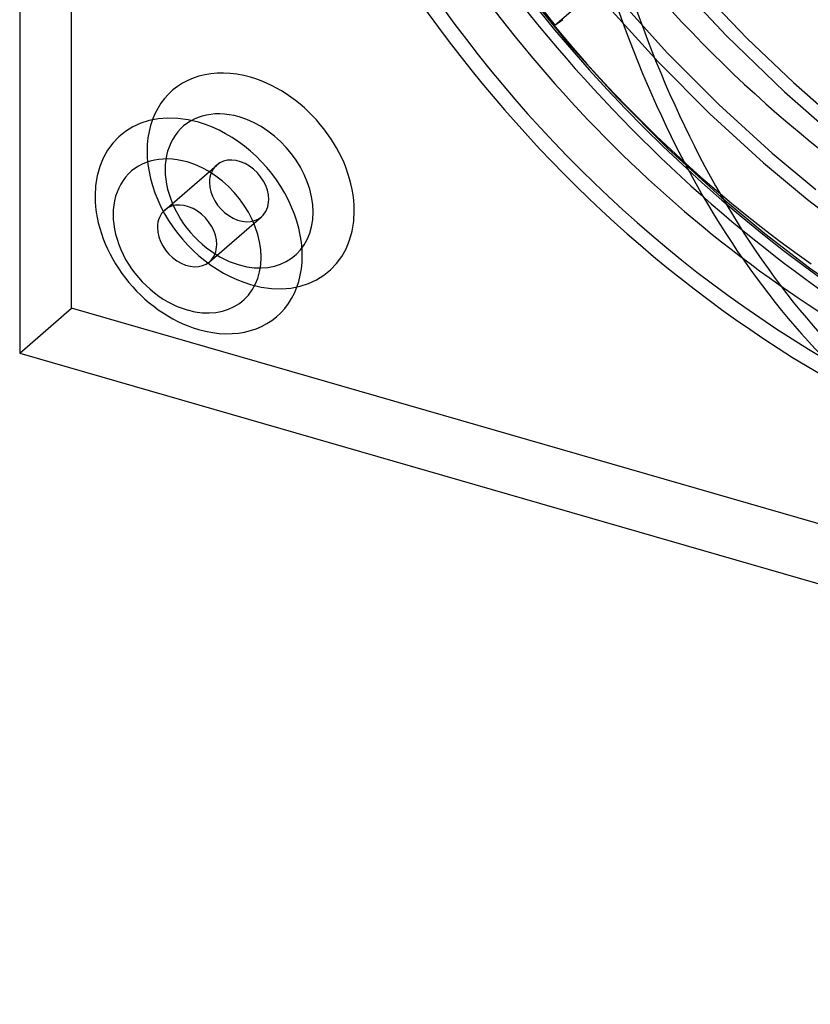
# Model space of a CAD drawing. Header units: millimetres. Extents: x -181 to 173, y -230 to 223.
# Tile 1 of 16: x -181 to -60, y -230 to -79. Entities that reach past the tile are written whole.
import ezdxf

# ---------------------------------------------------------------- set-up
doc = ezdxf.new("R2010")
doc.units = ezdxf.units.MM
doc.layers.add('HIDDEN', color=7, linetype='Continuous')
doc.layers.add('THICK', color=7, linetype='Continuous')

msp = doc.modelspace()

# ---------------------------------------------------------------- linework, layer by layer
at = {"layer": 'HIDDEN'}
for p, q in [((-173.21, -123.21), (-173.21, 223.21)), ((-108.31, -67.71), (-98.97, -79.74)), ((-98.97, -79.74), (-84.44, -67.15)), ((-80.93, -72.44), (-72.62, -81.38)), ((-104.02, -73.81), (-96.96, -82.47)), ((-76.21, -74.69), (-69.41, -81.78)), ((-90.66, -77), (-83.11, -85.38)), ((-89.14, -75.7), (-81.66, -84.01)), ((-98.97, -79.74), (-97.75, -78.87)), ((-72.62, -81.38), (-63.71, -89.99)), ((-96.96, -82.47), (-89.47, -90.78)), ((-69.41, -81.78), (-62.33, -88.55)), ((-81.66, -84.01), (-73.79, -91.91)), ((-83.11, -85.38), (-75.17, -93.36)), ((-62.33, -88.55), (-55, -94.97)), ((-63.71, -89.99), (-55.68, -97.01)), ((-89.47, -90.78), (-81.61, -98.69)), ((-73.79, -91.91), (-65.59, -99.38)), ((-75.17, -93.36), (-66.9, -100.89)), ((-81.61, -98.69), (-73.41, -106.15)), ((-65.59, -99.38), (-58.89, -104.96)), ((-158.91, -108.13), (-150.92, -101.21)), ((-66.9, -100.89), (-60.14, -106.52)), ((-73.41, -106.15), (-66.71, -111.73)), ((-60.14, -106.52), (-53.21, -111.83)), ((-152.03, -116.07), (-144.05, -109.15)), ((-66.71, -111.73), (-59.85, -116.99)), ((-59.85, -116.99), (-52.86, -121.92)), ((-181.19, -130.12), (-173.21, -123.21)), ((173.21, -223.21), (-173.21, -123.21))]:
    msp.add_line(p, q, dxfattribs=at)
for centre, major_axis, ratio, start_param, end_param in [((0, 0), (-112.63, 130.06), 0.75, 0.713724, 2.284521), ((0, 0), (111.32, -128.55), 0.75, -2.427868, -0.857072), ((-14.02, -12.14), (-99.83, 115.28), 0.75, 0.713724, 2.284521), ((-7.48, -7.65), (-3.62, 146.36), 0.621308, 1.706019, 2.578684), ((-7.99, -6.92), (-101.8, 117.55), 0.75, 1.250433, 1.891159), ((0, 0), (-97.84, 112.97), 0.75, 1.472052, 1.956413), ((-145.71, -103.65), (-12.03, 13.89), 0.75, -0.857072, 2.284521), ((-145.71, -103.65), (-12.03, 13.89), 0.75, 2.284521, 5.426113), ((-147.48, -105.18), (-8.59, 9.92), 0.75, -0.857072, 2.284521), ((-147.48, -105.18), (-8.59, 9.92), 0.75, 2.284521, 5.426113), ((-147.48, -105.18), (-3.44, 3.97), 0.75, -0.000041, 0.713724), ((-147.48, -105.18), (-3.44, 3.97), 0.75, -2.427868, -0.000041), ((-147.48, -105.18), (-3.44, 3.97), 0.75, 0.713724, 3.141552), ((-147.48, -105.18), (-3.44, 3.97), 0.75, 3.141552, 3.855317)]:
    msp.add_ellipse(centre, major_axis=major_axis, ratio=ratio, start_param=start_param, end_param=end_param, dxfattribs=at)
at = {"layer": 'THICK'}
for p, q in [((-181.19, 216.29), (-181.19, -130.12)), ((-181.19, -130.12), (165.22, -230.12))]:
    msp.add_line(p, q, dxfattribs=at)
for centre, major_axis, ratio, start_param, end_param in [((-20.41, -17.68), (-99.83, 115.28), 0.75, 0, 2.284521), ((-20.41, -17.68), (97.84, -112.97), 0.75, -2.427868, -1.147134), ((-10.27, -7.72), (3.62, -146.36), 0.621308, -1.435574, -0.562909), ((-153.7, -110.56), (12.03, -13.89), 0.75, 2.284521, 5.426113), ((-153.7, -110.56), (12.03, -13.89), 0.75, -0.857072, 2.284521), ((-155.47, -112.1), (-8.59, 9.92), 0.75, -0.857072, 2.284521), ((-155.47, -112.1), (-8.59, 9.92), 0.75, 2.284521, 5.426113), ((-155.47, -112.1), (3.44, -3.97), 0.75, 0.713724, 3.141552), ((-155.47, -112.1), (3.44, -3.97), 0.75, 3.141552, 3.855317), ((-155.47, -112.1), (3.44, -3.97), 0.75, -2.427868, -0.000041), ((-155.47, -112.1), (3.44, -3.97), 0.75, -0.000041, 0.713724)]:
    msp.add_ellipse(centre, major_axis=major_axis, ratio=ratio, start_param=start_param, end_param=end_param, dxfattribs=at)

doc.saveas('drawing.dxf')
